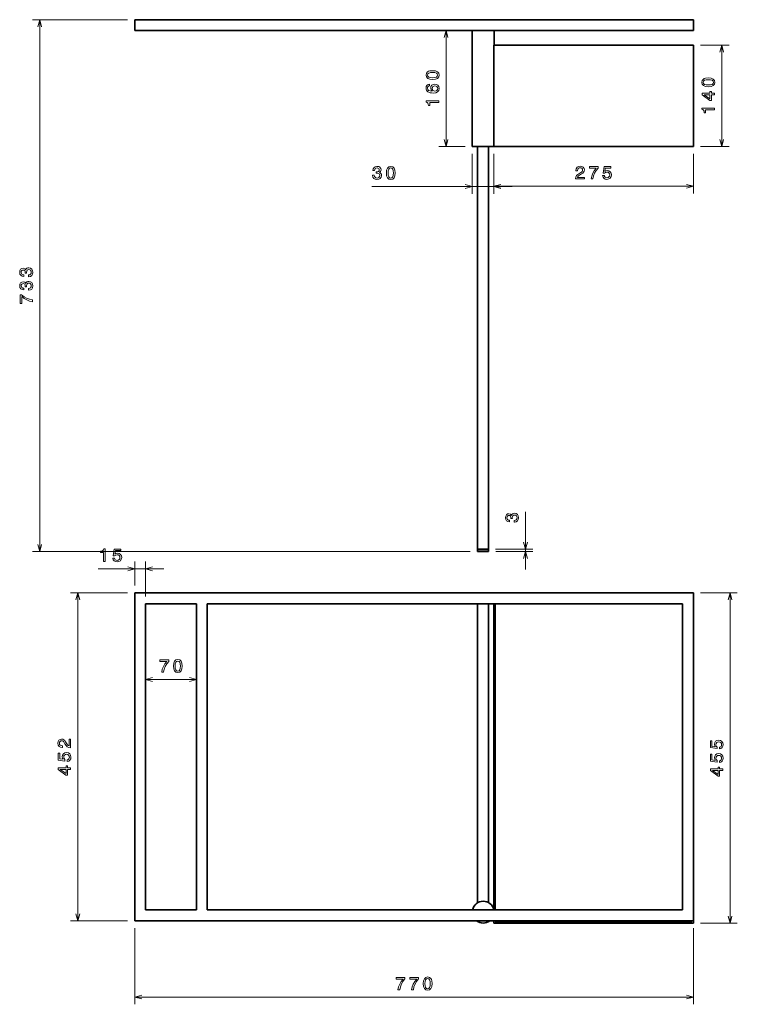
# Model space of a CAD drawing. Extents: x 96 to 294, y 4 to 275.
import ezdxf

# ---------------------------------------------------------------- set-up
doc = ezdxf.new("R2010")
doc.units = 0

msp = doc.modelspace()

# ---------------------------------------------------------------- linework, layer by layer
at = {"color": 7, "lineweight": 13}
for p, q in [((125.5, 275.42), (99.3, 275.42)), ((101.3, 128.82), (101.3, 275.42)), ((213.31, 240.42), (213.31, 272.42)), ((289.32, 240.42), (289.32, 268.42)), ((192.83, 229.45), (231.5, 229.45)), ((226.5, 229.52), (281.5, 229.52)), ((220, 128.82), (99.3, 128.82)), ((111.82, 27.01), (111.82, 117.41)), ((291.61, 26.41), (291.61, 117.41)), ((127.5, 25.01), (127.5, 4)), ((281.5, 25.01), (281.5, 4)), ((127.5, 6), (281.5, 6))]:
    msp.add_line(p, q, dxfattribs=at)
at = {"color": 7, "lineweight": 35}
for p, q in [((281.5, 275.42), (127.5, 275.42)), ((221.76, 272.42), (127.5, 272.42)), ((220.56, 272.42), (220.56, 240.42)), ((281.5, 272.42), (225.36, 272.42)), ((226.5, 268.42), (226.5, 240.42)), ((226.5, 268.42), (281.5, 268.42)), ((281.5, 268.42), (281.5, 240.42)), ((221.99, 240.42), (221.99, 129.48)), ((224.99, 240.42), (224.99, 129.48)), ((225, 132.48), (225, 240.42)), ((226.5, 240.42), (281.5, 240.42)), ((127.5, 117.41), (281.5, 117.41)), ((127.5, 117.41), (127.5, 27.01)), ((281.5, 117.41), (226.5, 117.41)), ((281.5, 27.01), (281.5, 117.41)), ((130.5, 114.41), (130.5, 30.01)), ((144.5, 114.41), (144.5, 30.01)), ((147.5, 114.41), (278.5, 114.41)), ((147.5, 30.01), (147.5, 114.41)), ((221.99, 114.41), (221.99, 31.97)), ((225, 114.41), (225, 32.04)), ((226.5, 114.41), (226.5, 30.01)), ((226.9, 30.01), (226.9, 114.41)), ((278.5, 30.01), (278.5, 114.41)), ((278.5, 30.01), (147.5, 30.01)), ((281.5, 27.01), (127.5, 27.01)), ((226.5, 26.41), (281.5, 26.41)), ((226.9, 26.81), (281.1, 26.81))]:
    msp.add_line(p, q, dxfattribs=at)
at = {"color": 7, "lineweight": 35, "ltscale": 0.075}
for p, q in [((127.5, 275.42), (127.5, 272.42)), ((281.5, 275.42), (281.5, 272.42)), ((225, 132.48), (225, 129.48)), ((221.99, 128.88), (224.99, 128.88)), ((222, 128.82), (225, 128.82))]:
    msp.add_line(p, q, dxfattribs=at)
at = {"color": 7, "lineweight": 13, "ltscale": 0.211213}
msp.add_line((219.76, 272.42), (211.31, 272.42), dxfattribs=at)
at = {"color": 7, "lineweight": 35, "ltscale": 0.09}
msp.add_line((221.76, 272.42), (225.36, 272.42), dxfattribs=at)
at = {"color": 7, "lineweight": 35, "ltscale": 0.1}
msp.add_line((226.56, 272.42), (226.56, 268.42), dxfattribs=at)
at = {"color": 7, "lineweight": 13, "ltscale": 0.195408}
for p, q in [((283.5, 268.42), (291.32, 268.42)), ((283.5, 240.42), (291.32, 240.42))]:
    msp.add_line(p, q, dxfattribs=at)
at = {"color": 7, "lineweight": 13, "ltscale": 0.181213}
msp.add_line((218.56, 240.42), (211.31, 240.42), dxfattribs=at)
at = {"color": 7, "lineweight": 35, "ltscale": 0.15}
msp.add_line((220.56, 240.42), (226.56, 240.42), dxfattribs=at)
at = {"color": 7, "lineweight": 13, "ltscale": 0.274183}
for p, q in [((220.56, 238.42), (220.56, 227.45)), ((226.5, 238.42), (226.5, 227.45))]:
    msp.add_line(p, q, dxfattribs=at)
at = {"color": 7, "lineweight": 13, "ltscale": 0.272565}
for p, q in [((226.5, 238.42), (226.5, 227.52)), ((281.5, 238.42), (281.5, 227.52))]:
    msp.add_line(p, q, dxfattribs=at)
at = {"color": 7, "lineweight": 13, "ltscale": 0.397241}
msp.add_line((235.22, 123.82), (235.22, 139.71), dxfattribs=at)
at = {"color": 7, "lineweight": 35, "ltscale": 0.000118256}
for p, q in [((225, 132.48), (224.99, 132.48)), ((224.99, 129.48), (225, 129.48)), ((222, 114.41), (221.99, 114.41))]:
    msp.add_line(p, q, dxfattribs=at)
at = {"color": 7, "lineweight": 35, "ltscale": 0.015}
for p, q in [((221.99, 129.48), (221.99, 128.88)), ((224.99, 129.48), (224.99, 128.88)), ((225, 129.42), (225, 128.82))]:
    msp.add_line(p, q, dxfattribs=at)
at = {"color": 7, "lineweight": 35, "ltscale": 0.0375}
for p, q in [((221.99, 129.48), (223.49, 129.48)), ((223.49, 129.48), (224.99, 129.48))]:
    msp.add_line(p, q, dxfattribs=at)
at = {"color": 7, "lineweight": 35, "ltscale": 0.001529}
for p, q in [((222, 128.88), (222, 128.82)), ((225, 129.42), (225, 129.48))]:
    msp.add_line(p, q, dxfattribs=at)
at = {"color": 7, "lineweight": 35, "ltscale": 0.000119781}
msp.add_line((224.99, 129.42), (225, 129.42), dxfattribs=at)
at = {"color": 7, "lineweight": 13, "ltscale": 0.255564}
msp.add_line((226.99, 129.48), (237.22, 129.48), dxfattribs=at)
at = {"color": 7, "lineweight": 13, "ltscale": 0.255446}
msp.add_line((227, 128.82), (237.22, 128.82), dxfattribs=at)
at = {"color": 7, "lineweight": 13, "ltscale": 0.165943}
msp.add_line((127.5, 119.41), (127.5, 126.05), dxfattribs=at)
at = {"color": 7, "lineweight": 13, "ltscale": 0.240943}
msp.add_line((130.5, 116.41), (130.5, 126.05), dxfattribs=at)
at = {"color": 7, "lineweight": 13, "ltscale": 0.451392}
msp.add_line((117.44, 124.05), (135.5, 124.05), dxfattribs=at)
at = {"color": 7, "lineweight": 13, "ltscale": 0.392015}
for p, q in [((125.5, 117.41), (109.82, 117.41)), ((125.5, 27.01), (109.82, 27.01))]:
    msp.add_line(p, q, dxfattribs=at)
at = {"color": 7, "lineweight": 35, "ltscale": 0.000109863}
for p, q in [((226.5, 117.41), (226.5, 117.41)), ((281.5, 117.41), (281.5, 117.41))]:
    msp.add_line(p, q, dxfattribs=at)
at = {"color": 7, "lineweight": 13, "ltscale": 0.252723}
for p, q in [((283.5, 117.41), (293.61, 117.41)), ((283.5, 26.41), (293.61, 26.41))]:
    msp.add_line(p, q, dxfattribs=at)
at = {"color": 7, "lineweight": 35, "ltscale": 0.35}
for p, q in [((130.5, 114.41), (144.5, 114.41)), ((144.5, 30.01), (130.5, 30.01))]:
    msp.add_line(p, q, dxfattribs=at)
at = {"color": 7, "lineweight": 13, "ltscale": 0.35}
msp.add_line((130.5, 93.53), (144.5, 93.53), dxfattribs=at)
at = {"color": 7, "lineweight": 35, "ltscale": 0.01489}
for p, q in [((226.5, 27.01), (226.5, 26.41)), ((281.5, 26.41), (281.5, 27.01))]:
    msp.add_line(p, q, dxfattribs=at)
at = {"color": 7, "lineweight": 35, "ltscale": 0.00489}
for p, q in [((226.9, 26.81), (226.9, 27.01)), ((281.1, 26.81), (281.1, 27.01))]:
    msp.add_line(p, q, dxfattribs=at)
at = {"color": 7, "lineweight": 13}
for points in [[(101.82, 273.49), (101.3, 275.42), (100.78, 273.49)], [(213.83, 270.49), (213.31, 272.42), (212.79, 270.49)], [(289.83, 266.49), (289.32, 268.42), (288.8, 266.49)], [(212.79, 242.35), (213.31, 240.42), (213.83, 242.35)], [(288.8, 242.35), (289.32, 240.42), (289.83, 242.35)], [(218.63, 228.93), (220.56, 229.45), (218.63, 229.97)], [(228.43, 230.03), (226.5, 229.52), (228.43, 229)], [(228.43, 229.97), (226.5, 229.45), (228.43, 228.93)], [(279.57, 229), (281.5, 229.52), (279.57, 230.03)], [(100.78, 130.75), (101.3, 128.82), (101.82, 130.75)], [(234.7, 131.41), (235.22, 129.48), (235.73, 131.41)], [(235.73, 126.89), (235.22, 128.82), (234.7, 126.89)], [(125.57, 123.53), (127.5, 124.05), (125.57, 124.56)], [(132.43, 124.56), (130.5, 124.05), (132.43, 123.53)], [(112.34, 115.48), (111.82, 117.41), (111.3, 115.48)], [(292.13, 115.48), (291.61, 117.41), (291.09, 115.48)], [(132.43, 94.05), (130.5, 93.53), (132.43, 93.01)], [(142.57, 93.01), (144.5, 93.53), (142.57, 94.05)], [(111.3, 28.94), (111.82, 27.01), (112.34, 28.94)], [(291.09, 28.34), (291.61, 26.41), (292.13, 28.34)], [(129.43, 6.52), (127.5, 6), (129.43, 5.48)], [(279.57, 5.48), (281.5, 6), (279.57, 6.52)]]:
    msp.add_lwpolyline(points, dxfattribs=at)
for points in [[(209.6, 258.94), (210.39, 259.01), (210.96, 259.25), (211.3, 259.63), (211.41, 260.15), (211.3, 260.67), (210.96, 261.05), (210.39, 261.28), (209.6, 261.36), (208.81, 261.28), (208.5, 261.19), (208.24, 261.05), (207.9, 260.67), (207.79, 260.15), (207.9, 259.63), (208.25, 259.25), (208.81, 259.01)], [(209.6, 259.42), (208.99, 259.46), (208.55, 259.59), (208.29, 259.82), (208.2, 260.15), (208.29, 260.49), (208.55, 260.71), (208.99, 260.84), (209.6, 260.88), (210.22, 260.84), (210.65, 260.71), (210.91, 260.49), (211, 260.15), (210.91, 259.82), (210.65, 259.59), (210.22, 259.46)], [(285.61, 256.94), (286.4, 257.01), (286.96, 257.25), (287.31, 257.63), (287.42, 258.15), (287.31, 258.67), (286.96, 259.05), (286.4, 259.28), (285.61, 259.36), (284.82, 259.28), (284.51, 259.19), (284.25, 259.05), (283.91, 258.67), (283.79, 258.15), (283.91, 257.63), (284.25, 257.25), (284.82, 257.01)], [(285.61, 257.42), (285, 257.46), (284.56, 257.59), (284.3, 257.82), (284.21, 258.15), (284.3, 258.49), (284.56, 258.71), (285, 258.84), (285.61, 258.88), (286.22, 258.84), (286.66, 258.71), (286.92, 258.49), (287, 258.15), (286.92, 257.82), (286.66, 257.59), (286.22, 257.46)], [(208.75, 257.63), (208.34, 257.53), (208.04, 257.31), (207.85, 256.97), (207.79, 256.52), (207.82, 256.23), (207.92, 255.97), (208.07, 255.74), (208.29, 255.55), (208.57, 255.4), (208.91, 255.29), (209.31, 255.22), (209.76, 255.2), (210.47, 255.28), (210.99, 255.53), (211.31, 255.92), (211.41, 256.47), (211.32, 256.96), (211.08, 257.33), (210.71, 257.57), (210.24, 257.66), (209.76, 257.57), (209.39, 257.34), (209.16, 256.98), (209.08, 256.54), (209.18, 256.06), (209.46, 255.7), (208.91, 255.78), (208.51, 255.94), (208.27, 256.19), (208.19, 256.53), (208.23, 256.78), (208.34, 256.97), (208.52, 257.1), (208.75, 257.16)], [(210.24, 257.17), (210.56, 257.11), (210.8, 256.97), (210.96, 256.75), (211.01, 256.46), (210.96, 256.17), (210.81, 255.94), (210.56, 255.79), (210.25, 255.75), (209.93, 255.8), (209.7, 255.94), (209.55, 256.17), (209.49, 256.48), (209.55, 256.76), (209.69, 256.97), (209.93, 257.11)], [(287.32, 254.7), (287.32, 255.15), (286.45, 255.15), (286.45, 255.65), (286.04, 255.65), (286.04, 255.15), (283.89, 255.15), (283.89, 254.69), (286, 253.16), (286.45, 253.16), (286.45, 254.7)], [(211.31, 252.59), (211.31, 253.05), (207.79, 253.05), (207.79, 252.71), (208.09, 252.62), (208.3, 252.44), (208.42, 252.16), (208.46, 251.77), (208.82, 251.77), (208.82, 252.59)], [(286.04, 253.58), (284.48, 254.7), (286.04, 254.7)], [(287.32, 250.59), (287.32, 251.05), (283.79, 251.05), (283.79, 250.71), (284.1, 250.62), (284.3, 250.44), (284.43, 250.16), (284.47, 249.77), (284.82, 249.77), (284.82, 250.59)], [(193.07, 232.55), (193.07, 232.52), (193.16, 232.03), (193.39, 231.67), (193.77, 231.44), (194.26, 231.35), (194.78, 231.44), (195.18, 231.66), (195.43, 232.01), (195.52, 232.46), (195.48, 232.76), (195.37, 233), (195.19, 233.19), (194.95, 233.33), (195.27, 233.6), (195.39, 234.03), (195.31, 234.43), (195.1, 234.72), (194.74, 234.91), (194.26, 234.98), (193.81, 234.9), (193.46, 234.67), (193.23, 234.32), (193.16, 233.85), (193.16, 233.82), (193.6, 233.82), (193.64, 234.14), (193.78, 234.37), (193.99, 234.51), (194.28, 234.56), (194.55, 234.52), (194.74, 234.42), (194.85, 234.25), (194.9, 234.01), (194.85, 233.77), (194.73, 233.6), (194.52, 233.5), (194.23, 233.47), (194.04, 233.47), (194.04, 233.08), (194.28, 233.09), (194.6, 233.04), (194.84, 232.92), (194.98, 232.72), (195.03, 232.46), (194.98, 232.17), (194.83, 231.96), (194.6, 231.82), (194.29, 231.77), (193.97, 231.82), (193.74, 231.98), (193.59, 232.22), (193.54, 232.55)], [(196.87, 233.16), (196.94, 232.37), (197.18, 231.8), (197.56, 231.46), (198.08, 231.35), (198.6, 231.46), (198.98, 231.8), (199.21, 232.37), (199.29, 233.16), (199.21, 233.95), (199.12, 234.26), (198.98, 234.52), (198.6, 234.86), (198.08, 234.98), (197.56, 234.86), (197.18, 234.51), (196.94, 233.95)], [(197.35, 233.16), (197.39, 233.77), (197.52, 234.21), (197.74, 234.47), (198.08, 234.56), (198.41, 234.47), (198.64, 234.21), (198.77, 233.77), (198.81, 233.16), (198.77, 232.55), (198.64, 232.11), (198.41, 231.85), (198.08, 231.76), (197.74, 231.85), (197.52, 232.11), (197.39, 232.55)], [(249.03, 231.52), (251.44, 231.52), (251.44, 231.95), (249.54, 231.95), (249.64, 232.19), (249.82, 232.38), (250.38, 232.74), (250.68, 232.89), (251.01, 233.11), (251.25, 233.36), (251.39, 233.66), (251.44, 234), (251.35, 234.42), (251.12, 234.75), (250.75, 234.97), (250.28, 235.04), (249.8, 234.96), (249.43, 234.72), (249.19, 234.34), (249.11, 233.84), (249.11, 233.77), (249.57, 233.77), (249.57, 233.81), (249.62, 234.15), (249.75, 234.41), (249.97, 234.57), (250.26, 234.62), (250.55, 234.57), (250.77, 234.45), (250.91, 234.25), (250.96, 234), (250.92, 233.77), (250.83, 233.57), (250.67, 233.4), (250.44, 233.25), (250.15, 233.09), (249.65, 232.78), (249.3, 232.44), (249.1, 232.04), (249.03, 231.53)], [(253.3, 231.52), (253.81, 231.52), (253.97, 232.35), (254.27, 233.12), (254.68, 233.85), (255.22, 234.52), (255.22, 234.94), (252.82, 234.94), (252.82, 234.48), (254.74, 234.48), (254.18, 233.8), (253.76, 233.09), (253.47, 232.33)], [(256.48, 232.43), (256.6, 232.02), (256.84, 231.69), (257.21, 231.49), (257.67, 231.41), (258.18, 231.51), (258.58, 231.75), (258.83, 232.15), (258.93, 232.65), (258.84, 233.12), (258.6, 233.49), (258.22, 233.72), (257.73, 233.81), (257.35, 233.75), (257.06, 233.58), (257.2, 234.53), (258.73, 234.53), (258.73, 234.94), (256.86, 234.94), (256.59, 233.08), (256.99, 233.08), (257.28, 233.32), (257.65, 233.41), (257.98, 233.35), (258.22, 233.19), (258.38, 232.94), (258.44, 232.63), (258.38, 232.31), (258.22, 232.06), (257.97, 231.9), (257.65, 231.85), (257.39, 231.88), (257.18, 232), (257.03, 232.18), (256.95, 232.43)], [(98.2, 204.58), (98.24, 204.58), (98.72, 204.66), (99.09, 204.9), (99.32, 205.27), (99.4, 205.77), (99.32, 206.29), (99.1, 206.69), (98.74, 206.94), (98.29, 207.03), (97.99, 206.99), (97.75, 206.88), (97.56, 206.7), (97.43, 206.45), (97.15, 206.78), (96.72, 206.9), (96.33, 206.82), (96.03, 206.61), (95.84, 206.25), (95.78, 205.77), (95.86, 205.31), (96.08, 204.97), (96.43, 204.74), (96.9, 204.66), (96.94, 204.66), (96.94, 205.11), (96.61, 205.15), (96.38, 205.28), (96.24, 205.5), (96.19, 205.79), (96.23, 206.06), (96.34, 206.25), (96.51, 206.36), (96.74, 206.41), (96.99, 206.36), (97.15, 206.24), (97.26, 206.03), (97.29, 205.74), (97.28, 205.55), (97.68, 205.55), (97.67, 205.79), (97.71, 206.11), (97.83, 206.35), (98.03, 206.49), (98.29, 206.54), (98.58, 206.48), (98.8, 206.34), (98.93, 206.11), (98.98, 205.8), (98.93, 205.48), (98.78, 205.25), (98.54, 205.1), (98.2, 205.05)], [(98.2, 200.85), (98.24, 200.85), (98.72, 200.93), (99.09, 201.17), (99.32, 201.54), (99.4, 202.03), (99.32, 202.56), (99.1, 202.95), (98.74, 203.2), (98.29, 203.29), (97.99, 203.25), (97.75, 203.14), (97.56, 202.96), (97.43, 202.72), (97.15, 203.05), (96.72, 203.16), (96.33, 203.09), (96.03, 202.87), (95.84, 202.52), (95.78, 202.03), (95.86, 201.58), (96.08, 201.23), (96.43, 201), (96.9, 200.93), (96.94, 200.93), (96.94, 201.38), (96.61, 201.42), (96.38, 201.55), (96.24, 201.76), (96.19, 202.06), (96.23, 202.32), (96.34, 202.51), (96.51, 202.63), (96.74, 202.67), (96.99, 202.63), (97.15, 202.51), (97.26, 202.29), (97.29, 202.01), (97.28, 201.81), (97.68, 201.81), (97.67, 202.06), (97.71, 202.38), (97.83, 202.61), (98.03, 202.75), (98.29, 202.8), (98.58, 202.75), (98.8, 202.6), (98.93, 202.37), (98.98, 202.06), (98.93, 201.75), (98.78, 201.51), (98.54, 201.37), (98.2, 201.31)], [(99.3, 197.68), (99.3, 198.19), (98.47, 198.36), (97.69, 198.65), (96.97, 199.06), (96.3, 199.6), (95.88, 199.6), (95.88, 197.2), (96.34, 197.2), (96.34, 199.12), (97.02, 198.56), (97.73, 198.15), (98.49, 197.85)], [(232.12, 136.92), (232.15, 136.92), (232.64, 137), (233, 137.24), (233.23, 137.61), (233.32, 138.1), (233.23, 138.63), (233.01, 139.02), (232.66, 139.27), (232.2, 139.37), (231.91, 139.32), (231.66, 139.21), (231.48, 139.03), (231.34, 138.79), (231.07, 139.12), (230.63, 139.23), (230.24, 139.16), (229.94, 138.94), (229.76, 138.59), (229.69, 138.1), (229.77, 137.65), (229.99, 137.3), (230.35, 137.08), (230.82, 137), (230.85, 137), (230.85, 137.45), (230.53, 137.49), (230.3, 137.62), (230.16, 137.83), (230.11, 138.13), (230.15, 138.39), (230.25, 138.58), (230.42, 138.7), (230.66, 138.74), (230.9, 138.7), (231.07, 138.58), (231.17, 138.37), (231.2, 138.08), (231.19, 137.88), (231.59, 137.88), (231.58, 138.13), (231.63, 138.45), (231.75, 138.68), (231.95, 138.83), (232.2, 138.88), (232.5, 138.82), (232.71, 138.67), (232.85, 138.44), (232.89, 138.13), (232.84, 137.82), (232.69, 137.58), (232.45, 137.44), (232.12, 137.38)], [(118.87, 126.05), (119.33, 126.05), (119.33, 129.57), (118.99, 129.57), (118.9, 129.26), (118.71, 129.06), (118.44, 128.94), (118.05, 128.9), (118.05, 128.54), (118.87, 128.54)], [(121.45, 126.96), (121.56, 126.54), (121.8, 126.22), (122.17, 126.02), (122.63, 125.94), (123.14, 126.04), (123.54, 126.28), (123.79, 126.68), (123.89, 127.18), (123.8, 127.65), (123.56, 128.02), (123.18, 128.25), (122.69, 128.34), (122.31, 128.28), (122.02, 128.11), (122.16, 129.06), (123.7, 129.06), (123.7, 129.47), (121.83, 129.47), (121.55, 127.61), (121.95, 127.61), (122.24, 127.85), (122.62, 127.94), (122.94, 127.88), (123.19, 127.72), (123.34, 127.47), (123.4, 127.16), (123.34, 126.84), (123.18, 126.59), (122.93, 126.43), (122.62, 126.38), (122.35, 126.41), (122.14, 126.53), (121.99, 126.71), (121.92, 126.96)], [(134.93, 95.53), (135.44, 95.53), (135.61, 96.36), (135.9, 97.14), (136.31, 97.86), (136.85, 98.53), (136.85, 98.95), (134.45, 98.95), (134.45, 98.49), (136.37, 98.49), (135.81, 97.81), (135.39, 97.1), (135.1, 96.34)], [(138.15, 97.24), (138.23, 96.45), (138.46, 95.88), (138.84, 95.54), (139.37, 95.43), (139.89, 95.54), (140.26, 95.88), (140.5, 96.45), (140.58, 97.24), (140.5, 98.02), (140.4, 98.34), (140.26, 98.59), (139.89, 98.94), (139.37, 99.05), (138.84, 98.94), (138.46, 98.59), (138.23, 98.02)], [(138.64, 97.24), (138.68, 97.85), (138.8, 98.29), (139.03, 98.54), (139.37, 98.63), (139.7, 98.54), (139.93, 98.29), (140.05, 97.85), (140.09, 97.24), (140.05, 96.62), (139.93, 96.18), (139.7, 95.93), (139.37, 95.84), (139.03, 95.93), (138.8, 96.18), (138.68, 96.62)], [(109.82, 74.71), (109.82, 77.12), (109.38, 77.12), (109.38, 75.22), (109.15, 75.32), (108.95, 75.51), (108.59, 76.06), (108.44, 76.36), (108.22, 76.7), (107.97, 76.93), (107.68, 77.07), (107.34, 77.12), (106.91, 77.03), (106.58, 76.8), (106.37, 76.43), (106.29, 75.96), (106.38, 75.48), (106.62, 75.11), (106.99, 74.87), (107.49, 74.79), (107.56, 74.79), (107.56, 75.25), (107.52, 75.25), (107.18, 75.3), (106.93, 75.43), (106.77, 75.65), (106.71, 75.94), (106.76, 76.23), (106.89, 76.45), (107.09, 76.59), (107.33, 76.64), (107.56, 76.6), (107.76, 76.51), (107.93, 76.35), (108.08, 76.13), (108.25, 75.83), (108.56, 75.33), (108.89, 74.99), (109.29, 74.78), (109.8, 74.71)], [(288.7, 74.4), (289.11, 74.51), (289.43, 74.76), (289.63, 75.12), (289.71, 75.58), (289.62, 76.09), (289.37, 76.49), (288.98, 76.74), (288.47, 76.84), (288, 76.75), (287.64, 76.51), (287.4, 76.13), (287.31, 75.64), (287.37, 75.26), (287.54, 74.97), (286.6, 75.11), (286.6, 76.65), (286.18, 76.65), (286.18, 74.78), (288.04, 74.5), (288.04, 74.9), (287.8, 75.19), (287.72, 75.57), (287.77, 75.89), (287.93, 76.14), (288.18, 76.29), (288.5, 76.35), (288.82, 76.29), (289.06, 76.13), (289.22, 75.89), (289.28, 75.57), (289.24, 75.3), (289.12, 75.09), (288.94, 74.94), (288.7, 74.87)], [(108.91, 70.96), (109.32, 71.07), (109.64, 71.32), (109.84, 71.68), (109.92, 72.14), (109.83, 72.65), (109.58, 73.05), (109.19, 73.3), (108.68, 73.4), (108.21, 73.31), (107.85, 73.07), (107.61, 72.69), (107.52, 72.2), (107.58, 71.82), (107.75, 71.53), (106.81, 71.67), (106.81, 73.21), (106.39, 73.21), (106.39, 71.34), (108.25, 71.06), (108.25, 71.46), (108.01, 71.75), (107.93, 72.13), (107.98, 72.45), (108.14, 72.7), (108.39, 72.85), (108.71, 72.91), (109.03, 72.85), (109.27, 72.69), (109.43, 72.44), (109.49, 72.13), (109.45, 71.86), (109.33, 71.65), (109.15, 71.5), (108.91, 71.43)], [(288.7, 70.66), (289.11, 70.77), (289.43, 71.02), (289.63, 71.38), (289.71, 71.85), (289.62, 72.36), (289.37, 72.75), (288.98, 73.01), (288.47, 73.1), (288, 73.02), (287.64, 72.77), (287.4, 72.4), (287.31, 71.91), (287.37, 71.53), (287.54, 71.24), (286.6, 71.38), (286.6, 72.91), (286.18, 72.91), (286.18, 71.04), (288.04, 70.76), (288.04, 71.17), (287.8, 71.46), (287.72, 71.83), (287.77, 72.15), (287.93, 72.4), (288.18, 72.56), (288.5, 72.61), (288.82, 72.56), (289.06, 72.4), (289.22, 72.15), (289.28, 71.83), (289.24, 71.56), (289.12, 71.36), (288.94, 71.21), (288.7, 71.13)], [(109.82, 68.75), (109.82, 69.2), (108.95, 69.2), (108.95, 69.7), (108.55, 69.7), (108.55, 69.2), (106.39, 69.2), (106.39, 68.74), (108.51, 67.21), (108.95, 67.21), (108.95, 68.75)], [(108.55, 67.63), (106.98, 68.75), (108.55, 68.75)], [(289.61, 68.45), (289.61, 68.91), (288.74, 68.91), (288.74, 69.41), (288.34, 69.41), (288.34, 68.91), (286.18, 68.91), (286.18, 68.45), (288.3, 66.92), (288.74, 66.92), (288.74, 68.45)], [(288.34, 67.34), (286.77, 68.45), (288.34, 68.45)], [(200.06, 8), (200.57, 8), (200.74, 8.83), (201.03, 9.61), (201.44, 10.33), (201.98, 11.01), (201.98, 11.42), (199.58, 11.42), (199.58, 10.97), (201.5, 10.97), (200.94, 10.29), (200.53, 9.57), (200.23, 8.82)], [(203.8, 8), (204.31, 8), (204.47, 8.83), (204.77, 9.61), (205.18, 10.33), (205.72, 11.01), (205.72, 11.42), (203.32, 11.42), (203.32, 10.97), (205.24, 10.97), (204.68, 10.29), (204.26, 9.57), (203.97, 8.82)], [(207.02, 9.71), (207.1, 8.92), (207.33, 8.35), (207.71, 8.01), (208.24, 7.9), (208.75, 8.01), (209.13, 8.35), (209.36, 8.92), (209.45, 9.71), (209.36, 10.5), (209.27, 10.81), (209.13, 11.07), (208.75, 11.41), (208.24, 11.53), (207.71, 11.41), (207.33, 11.06), (207.1, 10.5)], [(207.5, 9.71), (207.54, 10.32), (207.67, 10.76), (207.9, 11.02), (208.24, 11.11), (208.57, 11.02), (208.79, 10.76), (208.92, 10.32), (208.96, 9.71), (208.92, 9.09), (208.79, 8.66), (208.57, 8.4), (208.24, 8.31), (207.9, 8.4), (207.67, 8.66), (207.54, 9.09)]]:
    msp.add_lwpolyline(points, close=True, dxfattribs=at)
at = {"color": 7, "lineweight": 35}
for start, end in [(11.537, 168.463), (233.1301, 306.8699)]:
    msp.add_arc((223.56, 29.41), 3, start, end, dxfattribs=at)

doc.saveas('drawing.dxf')
